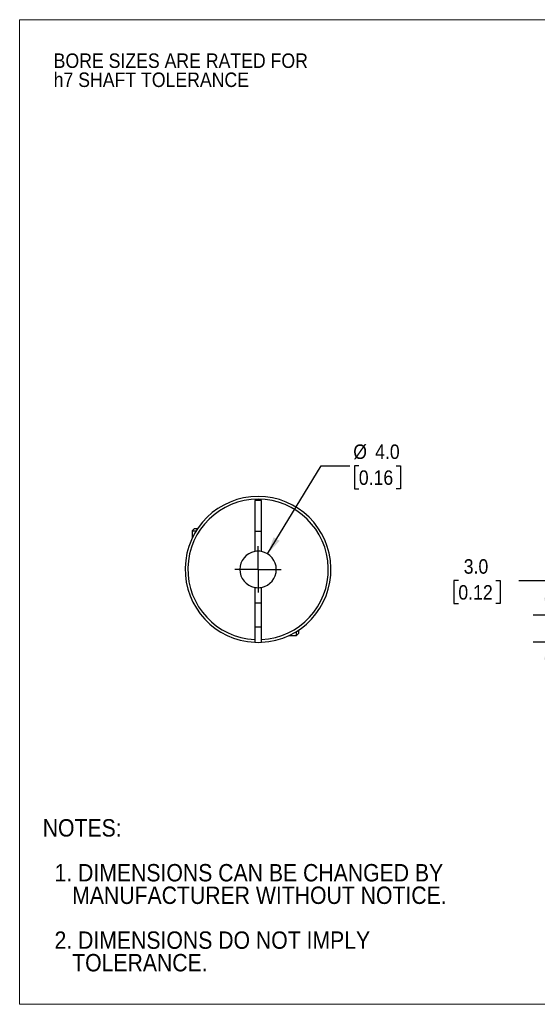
# Model space of a CAD drawing. Header units: millimetres. Extents: x 0 to 140, y 0 to 108.
# Tile 1 of 3: x 0 to 57, y 0 to 108. Entities that reach past the tile are written whole.
import ezdxf

# ---------------------------------------------------------------- set-up
doc = ezdxf.new("R2010")
doc.units = ezdxf.units.MM
doc.header["$LTSCALE"] = 0.5
doc.linetypes.add('SLD-Solid', pattern=[0])
doc.layers.add('SLD-0', color=7, linetype='SLD-Solid', lineweight=25)
doc.layers.add('TEXT', color=140, linetype='SLD-Solid', lineweight=25)
doc.styles.add('SLDTEXTSTYLE0', font='GOTHIC.TTF', dxfattribs={"width": 0.913})
doc.dimstyles.new('SLDDIMSTYLE0', dxfattribs={"dimtxt": 1.5875, "dimasz": 1.905, "dimexe": 0, "dimexo": 0.0625, "dimgap": 0.396875, "dimtad": 0, "dimtih": 1, "dimtoh": 1, "dimdec": 1, "dimrnd": 1e-09, "dimzin": 4, "dimdsep": 46, "dimtxsty": 'SLDTEXTSTYLE0', "dimsah": 1, "dimcen": 0, "dimadec": 0, "dimazin": 1, "dimtfac": 1, "dimtdec": 1, "dimtofl": 0, "dimtmove": 0, "dimatfit": 3, "dimfxl": 0, "dimfrac": 2, "dimtolj": 1, "dimtzin": 12, "dimarcsym": 0})
doc.dimstyles.new('SLDDIMSTYLE2', dxfattribs={"dimtxt": 1.5875, "dimasz": 1.905, "dimexe": 0, "dimexo": 0.0625, "dimgap": 0.396875, "dimtad": 0, "dimtih": 1, "dimtoh": 1, "dimdec": 1, "dimrnd": 1e-09, "dimzin": 4, "dimdsep": 46, "dimtxsty": 'SLDTEXTSTYLE0', "dimsah": 1, "dimcen": 0.09, "dimadec": 0, "dimazin": 1, "dimtfac": 1, "dimtdec": 1, "dimtmove": 0, "dimatfit": 0, "dimfxl": 0, "dimfrac": 2, "dimtolj": 1, "dimtzin": 12, "dimarcsym": 0})

# ---------------------------------------------------------------- blocks, each defined once
blk = doc.blocks.new('Block2')
at = {"color": 7, "linetype": 'SLD-Solid', "lineweight": 18}
for p, q in [((139.7, 107.95), (0, 107.95)), ((0, 0), (0, 107.95)), ((139.7, 0), (0, 0))]:
    blk.add_line(p, q, dxfattribs=at)
blk = doc.blocks.new('SW_NOTE_0_2')
at = {"layer": 'SLD-0', "color": 0, "char_height": 1.5875, "attachment_point": 1, "style": 'SLDTEXTSTYLE0'}
for s, insert in [('BORE SIZES ARE RATED FOR ', (0, 2.03)), ('h7 SHAFT TOLERANCE', (0, -0.06))]:
    blk.add_mtext(s, dxfattribs=dict(at, insert=insert))
blk = doc.blocks.new('SW_NOTE_0_3')
at = {"layer": 'TEXT', "color": 0, "char_height": 1.905, "attachment_point": 1, "style": 'SLDTEXTSTYLE0'}
for s, insert in [('NOTES:', (0, 2.43)), ('  1. DIMENSIONS CAN BE CHANGED BY     ', (0, -2.49)), ('     MANUFACTURER WITHOUT NOTICE.', (0, -4.96)), ('  2. DIMENSIONS DO NOT IMPLY ', (0, -9.88)), ('     TOLERANCE.', (0, -12.35))]:
    blk.add_mtext(s, dxfattribs=dict(at, insert=insert))
blk = doc.blocks.new('_D')
at = {"layer": 'SLD-0'}
for p, q in [((27.2, 49.39), (33.07, 59.03)), ((33.07, 59.03), (36.24, 59.03)), ((37.21, 59.03), (36.73, 59.03)), ((36.73, 59.03), (36.73, 56.51)), ((41.32, 59.03), (41.8, 59.03)), ((41.8, 59.03), (41.8, 56.51)), ((36.73, 56.51), (37.21, 56.51)), ((41.8, 56.51), (41.32, 56.51))]:
    blk.add_line(p, q, dxfattribs=at)
blk.add_solid([(27.2, 49.39), (28.52, 50.82), (27.87, 51.21)], dxfattribs=at)
at = {"layer": 'SLD-0', "char_height": 1.587, "attachment_point": 1, "style": 'SLDTEXTSTYLE0'}
for s, insert in [('%%c', (36.6, 61.38)), ('4.0', (39, 61.38)), ('0.16', (37.21, 58.54))]:
    blk.add_mtext(s, dxfattribs=dict(at, insert=insert))
blk = doc.blocks.new('SW_CENTERMARKSYMBOL_0')
at = {"layer": 'SLD-0', "color": 0}
for q in [(0, 2.54), (-2.54, 0), (0, -2.54), (2.54, 0)]:
    blk.add_line((0, 0), q, dxfattribs=at)
blk = doc.blocks.new('_D_3')
at = {"layer": 'SLD-0'}
for p, q in [((48.13, 46.45), (47.65, 46.45)), ((47.65, 46.45), (47.65, 43.93)), ((52.24, 46.45), (52.72, 46.45)), ((52.72, 46.45), (52.72, 43.93)), ((54.76, 46.46), (57.93, 46.46)), ((57.93, 46.46), (57.93, 42.68)), ((47.65, 43.93), (48.13, 43.93)), ((52.72, 43.93), (52.24, 43.93)), ((64.37, 42.68), (56.34, 42.68)), ((61.67, 39.69), (56.34, 39.69)), ((57.93, 39.69), (57.93, 35.88))]:
    blk.add_line(p, q, dxfattribs=at)
for points in [[(57.93, 42.68), (58.31, 44.58), (57.55, 44.58)], [(57.93, 39.69), (57.55, 37.78), (58.31, 37.78)]]:
    blk.add_solid(points, dxfattribs=at)
at = {"layer": 'SLD-0', "char_height": 1.587, "attachment_point": 1, "style": 'SLDTEXTSTYLE0'}
for s, insert in [('3.0', (48.72, 48.8)), ('0.12', (48.13, 45.96))]:
    blk.add_mtext(s, dxfattribs=dict(at, insert=insert))

msp = doc.modelspace()

# ---------------------------------------------------------------- linework, layer by layer
for p, q in [((26.54, 55.23), (25.79, 55.23)), ((25.79, 55.23), (25.79, 49.64)), ((26.54, 49.64), (26.54, 55.23)), ((19.17, 52.16), (18.91, 51.9)), ((18.91, 51.9), (18.91, 51.06)), ((18.91, 51.9), (19.37, 51.9)), ((19.17, 52.16), (19.53, 52.16)), ((25.79, 51.88), (26.54, 51.88)), ((25.79, 45.71), (25.79, 39.99)), ((26.54, 39.99), (26.54, 45.71)), ((26.54, 43.98), (25.79, 43.98)), ((25.79, 41.38), (26.54, 41.38)), ((30.64, 40.69), (30.64, 41.05)), ((29.54, 40.43), (30.38, 40.43)), ((30.38, 40.43), (30.38, 40.88)), ((30.38, 40.43), (30.64, 40.69))]:
    msp.add_line(p, q)
at = {"flags": 128}
msp.add_lwpolyline([(25.79, 39.69), (26.16, 39.68), (26.54, 39.69)], dxfattribs=at)
for radius, start, end in [(8, 272.6867, 267.3133), (7.7, 272.7915, 267.2085), (2, 79.1931, 100.8069), (2, 100.8069, 259.1931), (2, 280.8069, 79.1931), (2, 259.1931, 280.8069)]:
    msp.add_arc((26.16, 47.68), radius, start, end)
for points, knots in [([(25.79, 39.99), (25.79, 39.97), (25.79, 39.95), (25.79, 39.91), (25.79, 39.85), (25.79, 39.77), (25.79, 39.71), (25.79, 39.69), (25.79, 39.69), (25.79, 39.69)], [0, 0, 0, 0, 0.082846, 0.166036, 0.250993, 0.500083, 0.749101, 0.874283, 1, 1, 1, 1]), ([(26.54, 39.69), (26.54, 39.69), (26.54, 39.69), (26.54, 39.7), (26.54, 39.72), (26.54, 39.77), (26.54, 39.85), (26.54, 39.93), (26.54, 39.97), (26.54, 39.99)], [0, 0, 0, 0, 0.082247, 0.165445, 0.251022, 0.500718, 0.749744, 0.875114, 1, 1, 1, 1])]:
    msp.add_open_spline(points, degree=3, knots=knots)

# ---------------------------------------------------------------- block references
at = {"color": 7, "linetype": 'Continuous'}
msp.add_blockref('Block2', (0, 0), dxfattribs=at)
at = {"layer": 'SLD-0'}
for name, p in [('SW_NOTE_0_2', (3.73, 102.22)), ('SW_CENTERMARKSYMBOL_0', (26.16, 47.68))]:
    msp.add_blockref(name, p, dxfattribs=at)
at = {"layer": 'TEXT'}
msp.add_blockref('SW_NOTE_0_3', (2.53, 17.87), dxfattribs=at)

# ---------------------------------------------------------------- dimensions: what is measured, and where the dimension line sits
at = {"layer": 'SLD-0'}
dim = msp.add_diameter_dim_2p(p1=(25.12, 45.97), p2=(27.2, 49.39), dimstyle='SLDDIMSTYLE0', dxfattribs=at)
dim.commit()
dim.dimension.update_dxf_attribs({"geometry": '_D', "text_midpoint": (39.26, 59.03), "dimtype": 163})
dim = msp.add_linear_dim(base=(57.93, 42.68), p1=(62.3, 39.69), p2=(65, 42.68), angle=90, dimstyle='SLDDIMSTYLE2', dxfattribs=at)
dim.commit()
dim.dimension.update_dxf_attribs({"geometry": '_D_3', "text_midpoint": (57.93, 46.46), "dimtype": 160})

doc.saveas('drawing.dxf')
